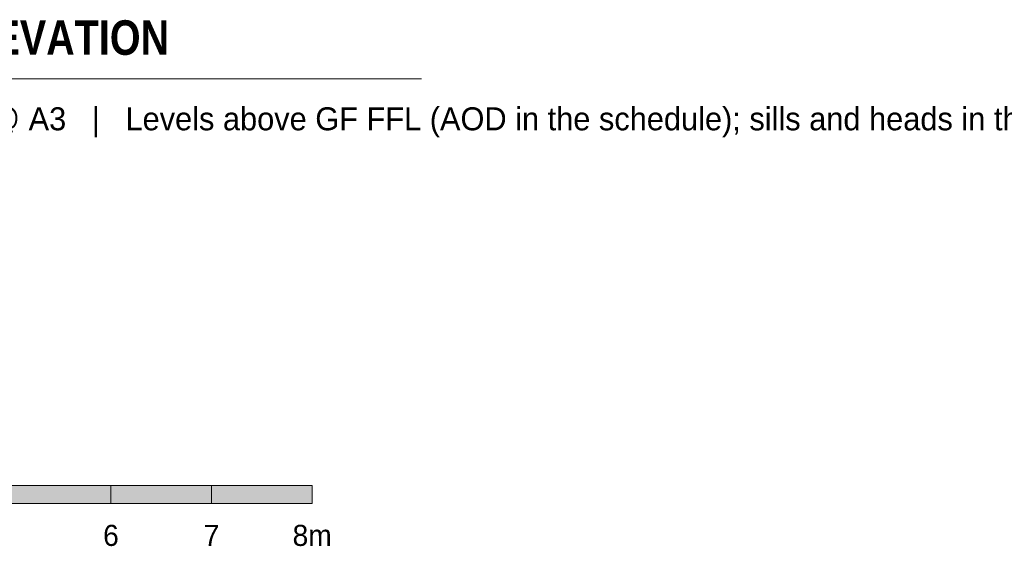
# Model space of a CAD drawing. Header units: millimetres. Extents: x -36393 to 5222, y -9916 to 31439.
# Tile 2 of 115: x -31235 to -21448, y -9184 to -3953. Entities that reach past the tile are written whole.
import ezdxf
from ezdxf.enums import TextEntityAlignment as Align

# ---------------------------------------------------------------- set-up
doc = ezdxf.new("R2010")
doc.units = ezdxf.units.MM
for name, color, linetype in [('FILL-INK', 7, 'Continuous'), ('FILL-WHITE', 7, 'Continuous'), ('LINE-INK', 7, 'Continuous'), ('TEXT-INK', 7, 'Continuous'), ('TEXT-STEEL_GREY', 7, 'Continuous')]:
    doc.layers.add(name, color=color, linetype=linetype)
doc.styles.add('OpenSansCondensed-Bold', font='OpenSansCondensed-Bold.ttf')

msp = doc.modelspace()

# ---------------------------------------------------------------- hatches: boundary and pattern name
at = {"layer": 'FILL-INK', "true_color": 0x14141a}
h = msp.add_hatch(color=256, dxfattribs=at)
h.dxf.hatch_style = 1
h.paths.add_polyline_path([(-30327.7, -8760.7), (-29327.7, -8760.7), (-29327.7, -8580.7), (-30327.7, -8580.7)])
at = {"layer": 'FILL-WHITE', "true_color": 0xffffff}
h = msp.add_hatch(color=256, dxfattribs=at)
h.dxf.hatch_style = 1
h.paths.add_polyline_path([(-31327.7, -8760.7), (-30327.7, -8760.7), (-30327.7, -8580.7), (-31327.7, -8580.7)])
h = msp.add_hatch(color=256, dxfattribs=at)
h.dxf.hatch_style = 1
h.paths.add_polyline_path([(-29327.7, -8760.7), (-28327.7, -8760.7), (-28327.7, -8580.7), (-29327.7, -8580.7)])

# ---------------------------------------------------------------- linework, layer by layer
at = {"layer": 'LINE-INK', "lineweight": 5}
msp.add_line((-33240.9, -4541.6), (-27240.9, -4541.6), dxfattribs=at)
for points in [[(-31327.7, -8760.7), (-30327.7, -8760.7), (-30327.7, -8580.7), (-31327.7, -8580.7)], [(-30327.7, -8760.7), (-29327.7, -8760.7), (-29327.7, -8580.7), (-30327.7, -8580.7)], [(-29327.7, -8760.7), (-28327.7, -8760.7), (-28327.7, -8580.7), (-29327.7, -8580.7)]]:
    msp.add_lwpolyline(points, close=True, dxfattribs=at)

# ---------------------------------------------------------------- texts
at = {"layer": 'TEXT-INK', "style": 'OpenSansCondensed-Bold'}
msp.add_text('WEST ELEVATION', height=342.9, dxfattribs=at).set_placement((-33240.9, -4301.6))
at = {"layer": 'TEXT-INK'}
for s, height, p in [('6', 209.5, (-30327.7, -9180.7)), ('7', 209.5, (-29327.7, -9180.7)), ('8m', 209.55, (-28327.7, -9180.7))]:
    msp.add_text(s, height=height, dxfattribs=at).set_placement(p, align=Align.CENTER)
at = {"layer": 'TEXT-STEEL_GREY'}
msp.add_text('Scale 1:150 @ A3   |   Levels above GF FFL (AOD in the schedule); sills and heads in the schedule', height=228.6, dxfattribs=at).set_placement((-33240.9, -5051.6))

doc.saveas('drawing.dxf')
